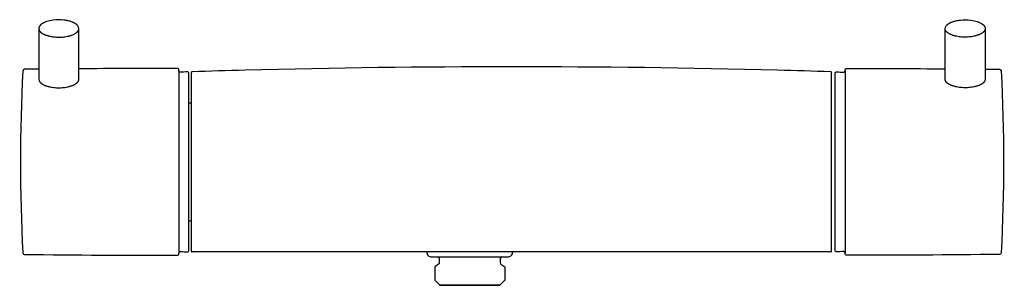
# Model space of a CAD drawing. Header units: millimetres. Extents: x -147 to 148, y -35 to 45.
import ezdxf

# ---------------------------------------------------------------- set-up
doc = ezdxf.new("R2010")
doc.units = ezdxf.units.MM
doc.header["$MEASUREMENT"] = 0
doc.layers.add('PLANNING', color=1, linetype='Continuous')

# ---------------------------------------------------------------- blocks, each defined once
blk = doc.blocks.new('96800000_f')
at = {"layer": 'PLANNING'}
for p, q in [((-99.75, 29.38), (-99.75, -25.37)), ((-96, -24.8), (-96, 28.81)), ((96, -24.8), (96, 28.81)), ((100.1, 29.38), (100.1, -25.37)), ((-96.75, 19.68), (-96.2, 19.68)), ((-96.2, 19.68), (-96, 19.87)), ((-96.75, -15.68), (-96.2, -15.68)), ((-96.2, -15.68), (-96, -15.87)), ((95.8, -25), (-95.8, -25))]:
    blk.add_line(p, q, dxfattribs=at)
for points in [[(-139.42, 44.04, 0.082147), (-140.96, 43.27), (-141.01, 43.23), (-141.05, 43.19), (-141.1, 43.15), (-141.14, 43.12), (-141.18, 43.08), (-141.22, 43.04), (-141.26, 43), (-141.3, 42.96), (-141.33, 42.92), (-141.37, 42.88), (-141.4, 42.84), (-141.43, 42.8), (-141.47, 42.75), (-141.49, 42.71), (-141.52, 42.67), (-141.55, 42.63), (-141.57, 42.59), (-141.59, 42.54), (-141.62, 42.5), (-141.64, 42.46), (-141.65, 42.42), (-141.67, 42.37), (-141.68, 42.33), (-141.7, 42.29), (-141.71, 42.24), (-141.72, 42.2), (-141.73, 42.18), (-141.73, 42.15), (-141.73, 42.13), (-141.74, 42.11), (-141.74, 42.09), (-141.74, 42.06), (-141.74, 42.04), (-141.75, 42.02), (-141.75, 42), (-141.75, 41.98), (-141.75, 41.95), (-141.75, 41.93), (-141.75, 26.76, 0.154289), (-141.51, 26.05), (-141.48, 26.01), (-141.45, 25.97), (-141.42, 25.93), (-141.38, 25.89), (-141.35, 25.85), (-141.31, 25.81), (-141.27, 25.77), (-141.23, 25.73), (-141.19, 25.69), (-141.15, 25.65), (-141.1, 25.61), (-141.05, 25.57), (-141, 25.54), (-140.95, 25.5), (-140.9, 25.46), (-140.85, 25.42), (-140.79, 25.38), (-140.73, 25.35), (-140.61, 25.27), (-140.49, 25.2), (-140.35, 25.13), (-140.22, 25.07), (-140.07, 25), (-139.92, 24.94), (-139.76, 24.87), (-139.6, 24.82), (-139.44, 24.76), (-139.27, 24.71), (-139.09, 24.65), (-138.92, 24.61), (-138.74, 24.56), (-138.55, 24.52), (-138.36, 24.48), (-137.98, 24.41), (-137.6, 24.35), (-137.21, 24.3), (-136.82, 24.26), (-136.43, 24.24), (-136.02, 24.23), (-135.61, 24.22), (-135.2, 24.23), (-134.78, 24.26), (-134.37, 24.29), (-133.96, 24.34), (-133.56, 24.4), (-133.17, 24.47), (-132.98, 24.51), (-132.79, 24.55), (-132.61, 24.6), (-132.43, 24.65), (-132.26, 24.7), (-132.09, 24.75), (-131.93, 24.8), (-131.77, 24.86), (-131.62, 24.92), (-131.47, 24.98), (-131.33, 25.04), (-131.2, 25.11), (-131.07, 25.17), (-130.95, 25.24), (-130.88, 25.28), (-130.81, 25.32), (-130.75, 25.36), (-130.69, 25.4), (-130.62, 25.44), (-130.56, 25.48), (-130.51, 25.53), (-130.45, 25.57), (-130.4, 25.61), (-130.34, 25.66), (-130.29, 25.71), (-130.24, 25.75), (-130.2, 25.8), (-130.15, 25.85), (-130.11, 25.89), (-130.07, 25.94), (-130.03, 25.99), (-130, 26.04), (-129.98, 26.07), (-129.96, 26.09), (-129.95, 26.12), (-129.93, 26.14), (-129.92, 26.17), (-129.9, 26.19), (-129.89, 26.22), (-129.88, 26.24), (-129.86, 26.27), (-129.85, 26.29), (-129.84, 26.32), (-129.83, 26.34), (-129.82, 26.37), (-129.81, 26.4), (-129.8, 26.42), (-129.8, 26.45), (-129.79, 26.47), (-129.78, 26.5), (-129.78, 26.53), (-129.77, 26.55), (-129.77, 26.58), (-129.76, 26.6), (-129.76, 26.63), (-129.75, 26.66), (-129.75, 26.68), (-129.75, 26.71), (-129.75, 26.73), (-129.75, 26.76), (-129.75, 41.93, 0.154117), (-130.02, 42.73), (-130.04, 42.76), (-130.06, 42.79), (-130.09, 42.82), (-130.11, 42.85), (-130.13, 42.88), (-130.16, 42.91), (-130.19, 42.94), (-130.21, 42.97), (-130.27, 43.03), (-130.33, 43.09), (-130.39, 43.14), (-130.46, 43.2), (-130.52, 43.25), (-130.6, 43.31), (-130.67, 43.36), (-130.75, 43.41), (-130.82, 43.46), (-130.91, 43.51), (-130.99, 43.56), (-131.08, 43.61), (-131.17, 43.66), (-131.27, 43.71), (-131.37, 43.76), (-131.48, 43.81), (-131.58, 43.85), (-131.69, 43.9), (-131.92, 43.99), (-132.16, 44.07), (-132.4, 44.14), (-132.66, 44.21), (-132.92, 44.28, 0.029627), (-134.3, 44.51, 0.056742), (-137.4, 44.48, 0.04968), (-139.42, 44.04)], [(139.77, 44.04, -0.082147), (141.31, 43.27), (141.35, 43.23), (141.4, 43.19), (141.44, 43.15), (141.49, 43.12), (141.53, 43.08), (141.57, 43.04), (141.61, 43), (141.65, 42.96), (141.68, 42.92), (141.72, 42.88), (141.75, 42.84), (141.78, 42.8), (141.81, 42.75), (141.84, 42.71), (141.87, 42.67), (141.9, 42.63), (141.92, 42.59), (141.94, 42.54), (141.96, 42.5), (141.98, 42.46), (142, 42.42), (142.02, 42.37), (142.03, 42.33), (142.05, 42.29), (142.06, 42.24), (142.07, 42.2), (142.07, 42.18), (142.08, 42.15), (142.08, 42.13), (142.08, 42.11), (142.09, 42.09), (142.09, 42.06), (142.09, 42.04), (142.09, 42.02), (142.1, 42), (142.1, 41.98), (142.1, 41.95), (142.1, 41.93), (142.1, 26.76, -0.154289), (141.86, 26.05), (141.83, 26.01), (141.8, 25.97), (141.77, 25.93), (141.73, 25.89), (141.7, 25.85), (141.66, 25.81), (141.62, 25.77), (141.58, 25.73), (141.54, 25.69), (141.5, 25.65), (141.45, 25.61), (141.4, 25.57), (141.35, 25.54), (141.3, 25.5), (141.25, 25.46), (141.2, 25.42), (141.14, 25.38), (141.08, 25.35), (140.96, 25.27), (140.84, 25.2), (140.7, 25.13), (140.56, 25.07), (140.42, 25), (140.27, 24.94), (140.11, 24.87), (139.95, 24.82), (139.79, 24.76), (139.62, 24.71), (139.44, 24.65), (139.26, 24.61), (139.08, 24.56), (138.9, 24.52), (138.71, 24.48), (138.33, 24.41), (137.95, 24.35), (137.56, 24.3), (137.17, 24.26), (136.78, 24.24), (136.37, 24.23), (135.96, 24.22), (135.55, 24.23), (135.13, 24.26), (134.72, 24.29), (134.31, 24.34), (133.91, 24.4), (133.52, 24.47), (133.32, 24.51), (133.14, 24.55), (132.96, 24.6), (132.78, 24.65), (132.61, 24.7), (132.44, 24.75), (132.27, 24.8), (132.12, 24.86), (131.97, 24.92), (131.82, 24.98), (131.68, 25.04), (131.55, 25.11), (131.42, 25.17), (131.3, 25.24), (131.23, 25.28), (131.16, 25.32), (131.1, 25.36), (131.03, 25.4), (130.97, 25.44), (130.91, 25.48), (130.85, 25.53), (130.8, 25.57), (130.74, 25.61), (130.69, 25.66), (130.64, 25.71), (130.59, 25.75), (130.54, 25.8), (130.5, 25.85), (130.46, 25.89), (130.42, 25.94), (130.38, 25.99), (130.34, 26.04), (130.33, 26.07), (130.31, 26.09), (130.29, 26.12), (130.28, 26.14), (130.26, 26.17), (130.25, 26.19), (130.24, 26.22), (130.22, 26.24), (130.21, 26.27), (130.2, 26.29), (130.19, 26.32), (130.18, 26.34), (130.17, 26.37), (130.16, 26.4), (130.15, 26.42), (130.14, 26.45), (130.14, 26.47), (130.13, 26.5), (130.12, 26.53), (130.12, 26.55), (130.11, 26.58), (130.11, 26.6), (130.11, 26.63), (130.1, 26.66), (130.1, 26.68), (130.1, 26.71), (130.1, 26.73), (130.1, 26.76), (130.1, 41.93, -0.154117), (130.37, 42.73), (130.39, 42.76), (130.41, 42.79), (130.43, 42.82), (130.46, 42.85), (130.48, 42.88), (130.51, 42.91), (130.53, 42.94), (130.56, 42.97), (130.62, 43.03), (130.68, 43.09), (130.74, 43.14), (130.8, 43.2), (130.87, 43.25), (130.94, 43.31), (131.02, 43.36), (131.09, 43.41), (131.17, 43.46), (131.25, 43.51), (131.34, 43.56), (131.42, 43.61), (131.52, 43.66), (131.62, 43.71), (131.72, 43.76), (131.83, 43.81), (131.93, 43.85), (132.04, 43.9), (132.27, 43.99), (132.5, 44.07), (132.75, 44.14), (133, 44.21), (133.27, 44.28, -0.029627), (134.65, 44.51, -0.056742), (137.75, 44.48, -0.04968), (139.77, 44.04)], [(-141.75, 41.93, 0.154289), (-141.51, 41.22), (-141.48, 41.18), (-141.45, 41.14), (-141.42, 41.1), (-141.38, 41.06), (-141.35, 41.02), (-141.31, 40.98), (-141.27, 40.94), (-141.23, 40.9), (-141.19, 40.86), (-141.15, 40.82), (-141.1, 40.78), (-141.05, 40.75), (-141, 40.71), (-140.95, 40.67), (-140.9, 40.63), (-140.85, 40.59), (-140.79, 40.56), (-140.73, 40.52), (-140.61, 40.45), (-140.49, 40.37), (-140.35, 40.31), (-140.22, 40.24), (-140.07, 40.17), (-139.92, 40.11), (-139.76, 40.05), (-139.6, 39.99), (-139.44, 39.93), (-139.27, 39.88), (-139.09, 39.83), (-138.92, 39.78), (-138.74, 39.73), (-138.55, 39.69), (-138.36, 39.65), (-137.98, 39.58), (-137.6, 39.52), (-137.21, 39.47), (-136.82, 39.44), (-136.43, 39.41), (-136.02, 39.4), (-135.61, 39.4), (-135.2, 39.41), (-134.78, 39.43), (-134.37, 39.46), (-133.96, 39.51), (-133.56, 39.57), (-133.17, 39.64), (-132.98, 39.68), (-132.79, 39.72), (-132.61, 39.77), (-132.43, 39.82), (-132.26, 39.87), (-132.09, 39.92), (-131.93, 39.98), (-131.77, 40.03), (-131.62, 40.09), (-131.47, 40.15), (-131.33, 40.21), (-131.2, 40.28), (-131.07, 40.34), (-130.95, 40.41), (-130.88, 40.45), (-130.81, 40.49), (-130.75, 40.53), (-130.69, 40.57), (-130.62, 40.61), (-130.56, 40.65), (-130.51, 40.7), (-130.45, 40.74), (-130.4, 40.79), (-130.34, 40.83), (-130.29, 40.88), (-130.24, 40.92), (-130.2, 40.97), (-130.15, 41.02), (-130.11, 41.07), (-130.07, 41.11), (-130.03, 41.16), (-130, 41.21), (-129.98, 41.24), (-129.96, 41.26), (-129.95, 41.29), (-129.93, 41.31), (-129.92, 41.34), (-129.9, 41.36), (-129.89, 41.39), (-129.88, 41.41), (-129.86, 41.44), (-129.85, 41.46), (-129.84, 41.49), (-129.83, 41.52), (-129.82, 41.54), (-129.81, 41.57), (-129.8, 41.59), (-129.8, 41.62), (-129.79, 41.64), (-129.78, 41.67), (-129.78, 41.7), (-129.77, 41.72), (-129.77, 41.75), (-129.76, 41.77), (-129.76, 41.8), (-129.75, 41.83), (-129.75, 41.85), (-129.75, 41.88), (-129.75, 41.9), (-129.75, 41.93)], [(142.1, 41.93, -0.154289), (141.86, 41.22), (141.83, 41.18), (141.8, 41.14), (141.77, 41.1), (141.73, 41.06), (141.7, 41.02), (141.66, 40.98), (141.62, 40.94), (141.58, 40.9), (141.54, 40.86), (141.5, 40.82), (141.45, 40.78), (141.4, 40.75), (141.35, 40.71), (141.3, 40.67), (141.25, 40.63), (141.2, 40.59), (141.14, 40.56), (141.08, 40.52), (140.96, 40.45), (140.84, 40.37), (140.7, 40.31), (140.56, 40.24), (140.42, 40.17), (140.27, 40.11), (140.11, 40.05), (139.95, 39.99), (139.79, 39.93), (139.62, 39.88), (139.44, 39.83), (139.26, 39.78), (139.08, 39.73), (138.9, 39.69), (138.71, 39.65), (138.33, 39.58), (137.95, 39.52), (137.56, 39.47), (137.17, 39.44), (136.78, 39.41), (136.37, 39.4), (135.96, 39.4), (135.55, 39.41), (135.13, 39.43), (134.72, 39.46), (134.31, 39.51), (133.91, 39.57), (133.52, 39.64), (133.32, 39.68), (133.14, 39.72), (132.96, 39.77), (132.78, 39.82), (132.61, 39.87), (132.44, 39.92), (132.27, 39.98), (132.12, 40.03), (131.97, 40.09), (131.82, 40.15), (131.68, 40.21), (131.55, 40.28), (131.42, 40.34), (131.3, 40.41), (131.23, 40.45), (131.16, 40.49), (131.1, 40.53), (131.03, 40.57), (130.97, 40.61), (130.91, 40.65), (130.85, 40.7), (130.8, 40.74), (130.74, 40.79), (130.69, 40.83), (130.64, 40.88), (130.59, 40.92), (130.54, 40.97), (130.5, 41.02), (130.46, 41.07), (130.42, 41.11), (130.38, 41.16), (130.34, 41.21), (130.33, 41.24), (130.31, 41.26), (130.29, 41.29), (130.28, 41.31), (130.26, 41.34), (130.25, 41.36), (130.24, 41.39), (130.22, 41.41), (130.21, 41.44), (130.2, 41.46), (130.19, 41.49), (130.18, 41.52), (130.17, 41.54), (130.16, 41.57), (130.15, 41.59), (130.14, 41.62), (130.14, 41.64), (130.13, 41.67), (130.12, 41.7), (130.12, 41.72), (130.11, 41.75), (130.11, 41.77), (130.11, 41.8), (130.1, 41.83), (130.1, 41.85), (130.1, 41.88), (130.1, 41.9), (130.1, 41.93)], [(-141.75, 29.8, 0.000245), (-146.03, 29.76, 0.397757), (-146.53, 29.28, 0.026411), (-146.53, -25.28, 0.39557), (-146.03, -25.76, 0.002591), (-100.25, -26, 0.414301), (-99.75, -25.5), (-99.75, -25.37, -0.420132), (-99.22, -24.88, 0.001577), (-97.26, -24.98, 0.420892), (-96.75, -24.48), (-96.75, 28.48, 0.420928), (-97.26, 28.98, 0.001574), (-99.22, 28.88, -0.429305), (-99.75, 29.38), (-99.75, 29.5, 0.414351), (-100.25, 30, 0.001687), (-129.75, 29.9)], [(142.1, 29.8, -0.000245), (146.38, 29.76, -0.397757), (146.88, 29.28, -0.026411), (146.88, -25.28, -0.39557), (146.38, -25.76, -0.002591), (100.6, -26, -0.414301), (100.1, -25.5), (100.1, -25.37, 0.420132), (99.57, -24.88, -0.001577), (97.61, -24.98, -0.420892), (97.1, -24.48), (97.1, 28.48, -0.420928), (97.61, 28.98, -0.001574), (99.57, 28.88, 0.429305), (100.1, 29.38), (100.1, 29.5, -0.414351), (100.6, 30, -0.001687), (130.1, 29.9)], [(-25.4, -25, 0.414214), (-23.9, -26.5), (-1.1, -26.5, 0.414214), (0.4, -25)], [(-22.12, -26.5, -0.396905), (-21.65, -27), (-21.65, -28.24, -0.244698), (-21.86, -28.65), (-22.98, -29.45), (-22.98, -33.5), (-21.48, -35), (-3.52, -35), (-21.48, -35)], [(-2.88, -26.5, 0.396905), (-3.35, -27), (-3.35, -28.24, 0.244698), (-3.14, -28.65), (-2.02, -29.45), (-2.02, -33.5), (-3.52, -35)]]:
    blk.add_lwpolyline(points, format="xyb", dxfattribs=at)
for centre, radius, start, end in [((0, -3042.24), 3072.74, 88.51089, 91.4891), ((-95.8, 28.81), 0.2, 91.7869, 179.9999), ((0, -3042.29), 3072.79, 91.48911, 91.78674), ((-5.83, -3246.22), 3276.8, 88.22251, 88.5016), ((95.8, 28.81), 0.2, 360, 88.214), ((-95.8, -24.8), 0.2, 180, 270), ((95.8, -24.8), 0.2, 269.9999, 359.9999)]:
    blk.add_arc(centre, radius, start, end, dxfattribs=at)

msp = doc.modelspace()

# ---------------------------------------------------------------- block references
msp.add_blockref('96800000_f', (0, 0))

doc.saveas('drawing.dxf')
